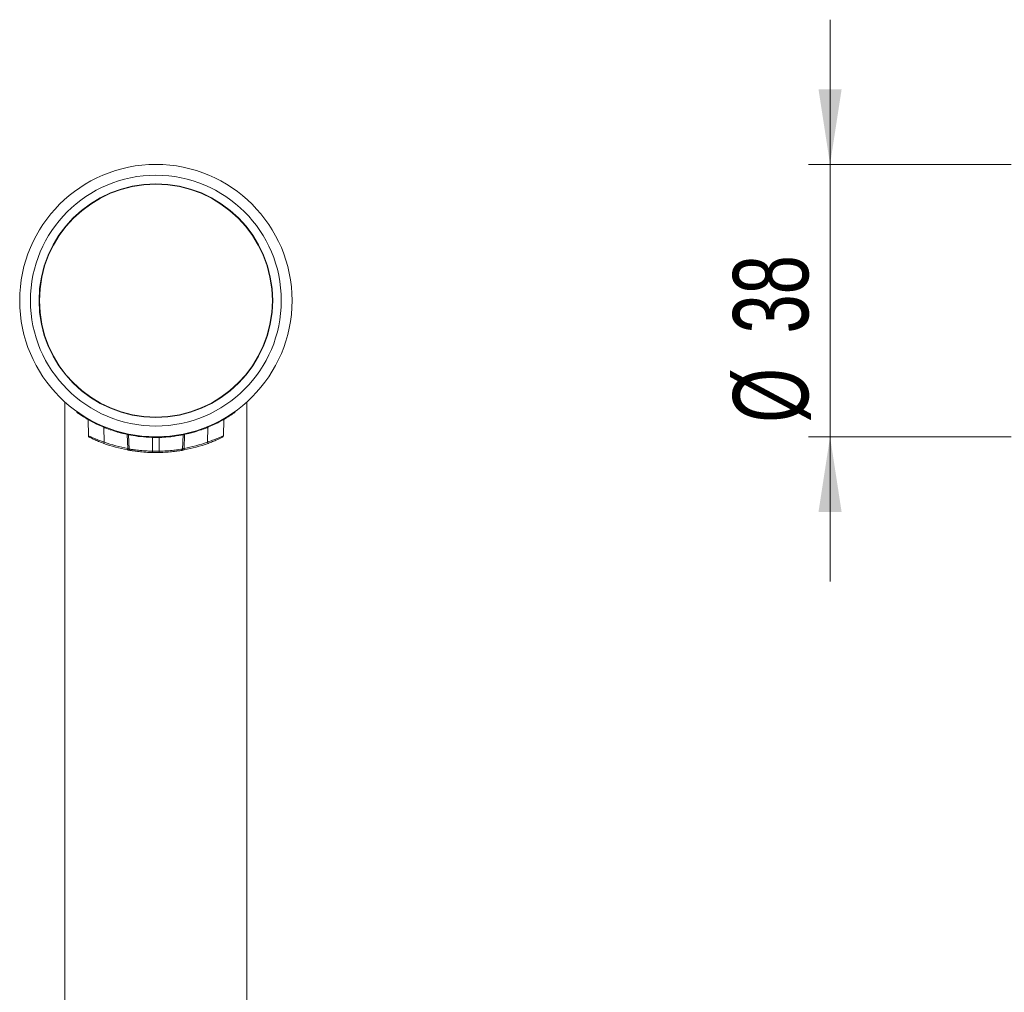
# Model space of a CAD drawing. Header units: millimetres. Extents: x 53 to 202, y 8 to 279.
# Tile 7 of 13: x 56 to 102, y 150 to 195. Entities that reach past the tile are written whole.
import ezdxf

# ---------------------------------------------------------------- set-up
doc = ezdxf.new("R2010")
doc.units = ezdxf.units.MM
doc.styles.add('SLDTEXTSTYLE0', font='TXT', dxfattribs={"width": 0.7})
doc.dimstyles.new('SLDDIMSTYLE1', dxfattribs={"dimtxt": 3.5, "dimasz": 3.5, "dimexe": 0, "dimexo": 0.0625, "dimgap": 0.875, "dimtad": 1, "dimlfac": 3, "dimrnd": 1e-09, "dimzin": 12, "dimdsep": 46, "dimtxsty": 'SLDTEXTSTYLE0', "dimsah": 1, "dimcen": 0.09, "dimadec": 0, "dimazin": 3, "dimtfac": 1, "dimtmove": 0, "dimatfit": 0, "dimfxl": 0, "dimfrac": 2, "dimtolj": 1, "dimtzin": 12, "dimarcsym": 0})

# ---------------------------------------------------------------- blocks, each defined once
blk = doc.blocks.new('*D3')
at = {"color": 7, "linetype": 'Continuous', "lineweight": 0}
for p, q in [((94.116, 188.343), (94.116, 195.074)), ((102.538, 188.343), (93.116, 188.343)), ((94.116, 188.343), (94.116, 175.677)), ((102.538, 175.677), (93.116, 175.677)), ((94.116, 175.677), (94.116, 168.946))]:
    blk.add_line(p, q, dxfattribs=at)
for points in [[(94.116, 188.343), (94.654, 191.843), (93.577, 191.843)], [(94.116, 175.677), (93.577, 172.177), (94.654, 172.177)]]:
    blk.add_solid(points, dxfattribs=at)
at = {"color": 7, "linetype": 'Continuous', "lineweight": 0, "char_height": 3.5, "attachment_point": 1, "rotation": 90, "style": 'SLDTEXTSTYLE0'}
for s, insert in [('38', (89.604, 180.481, 0.033)), ('%%c', (89.604, 176.329, 0.033))]:
    blk.add_mtext(s, dxfattribs=dict(at, insert=insert))

msp = doc.modelspace()

# ---------------------------------------------------------------- linework, layer by layer
at = {"color": 7, "linetype": 'Continuous', "lineweight": 15}
for p, q in [((58.5267, 177.2994), (58.5267, 136.6767)), ((66.9933, 136.6767), (66.9933, 177.2994)), ((59.0767, 176.817), (59.0767, 176.8579)), ((66.4433, 176.817), (66.4433, 176.8579)), ((59.6198, 175.7192), (59.6065, 176.483)), ((65.9135, 176.482), (65.9002, 175.7192)), ((60.9767, 175.8982), (60.9767, 175.9329)), ((64.5433, 175.8982), (64.5433, 175.9329)), ((61.5177, 175.1066), (61.4945, 175.7725)), ((64.0023, 175.1066), (64.0256, 175.7735))]:
    msp.add_line(p, q, dxfattribs=at)
at = {"color": 8, "linetype": 'Continuous', "lineweight": 15}
for p, q in [((60.31, 176.1336), (60.31, 176.1697)), ((60.3461, 176.1187), (60.358, 175.4334)), ((65.162, 175.4334), (65.1739, 176.1187)), ((65.21, 176.1336), (65.21, 176.1697)), ((61.4502, 175.132), (61.4273, 175.7871)), ((62.5767, 175.646), (62.5767, 175.6793)), ((62.61, 175.0088), (62.61, 175.6451)), ((62.91, 175.0088), (62.91, 175.6451)), ((62.9433, 175.646), (62.9433, 175.6793)), ((64.0927, 175.7871), (64.0698, 175.132))]:
    msp.add_line(p, q, dxfattribs=at)
at = {"color": 7, "linetype": 'Continuous', "lineweight": 15}
for radius in [6.3333, 5.8333, 5.4333, 5.4258, 5.4167]:
    msp.add_circle((62.76, 182.01), radius, dxfattribs=at)
for centre, radius, start, end in [((62.76, 182.01), 6.3667, 247.36764, 253.73355), ((62.76, 182.01), 6.3667, 286.26645, 292.63236), ((59.6865, 175.7203), 0.0667, 181, 243.95687), ((57.7957, 176.3521), 2.722, 338.8941, 340.27441), ((62.76, 182.0088), 7.0005, 249.93307, 259.21617), ((62.76, 182.01), 6.3667, 268.34989, 271.65011), ((62.76, 182.0088), 7.0005, 280.78383, 290.06693), ((67.7243, 176.3521), 2.722, 199.72559, 201.1059), ((65.8335, 175.7203), 0.0667, 296.04313, 359), ((62.76, 182.01), 7.0671, 249.93307, 259.21617), ((56.5491, 176.049), 4.9861, 348.64934, 349.40229), ((61.5844, 175.109), 0.0667, 182, 260.33211), ((41.3813, 175.4481), 21.2333, 358.64102, 358.81463), ((62.76, 182.01), 7.0671, 268.77222, 271.22778), ((62.76, 182.0077), 7.0005, 268.77222, 271.22778), ((84.1387, 175.4481), 21.2333, 181.18537, 181.35898), ((63.9356, 175.109), 0.0667, 279.66789, 358), ((68.9709, 176.049), 4.9861, 190.59771, 191.35066), ((62.76, 182.01), 7.0671, 280.78383, 290.06693)]:
    msp.add_arc(centre, radius, start, end, dxfattribs=at)
for points, knots in [([(60.31, 176.1336), (60.1582, 176.2011), (59.8548, 176.336), (59.465, 176.5579), (59.2025, 176.7283), (59.0892, 176.8081), (59.08, 176.8146), (59.0767, 176.817)], [0, 0, 0, 0, 0.2407846, 0.4812954, 0.7260018, 0.9027426, 1, 1, 1, 1]), ([(66.4433, 176.817), (66.4326, 176.8093), (66.4112, 176.794), (66.2486, 176.6823), (65.9966, 176.5241), (65.6442, 176.3262), (65.3565, 176.1986), (65.21, 176.1336)], [0, 0, 0, 0, 0.17663425, 0.35264478, 0.54384815, 0.76779899, 1, 1, 1, 1]), ([(62.5767, 175.646), (62.3992, 175.6555), (62.0444, 175.6747), (61.5706, 175.751), (61.2061, 175.8332), (61.0059, 175.8896), (60.985, 175.8957), (60.9767, 175.8982)], [0, 0, 0, 0, 0.2108418, 0.4215052, 0.6366845, 0.854461, 1, 1, 1, 1]), ([(64.5433, 175.8982), (64.5264, 175.8931), (64.4925, 175.883), (64.2292, 175.812), (63.8361, 175.7297), (63.3809, 175.6664), (63.0706, 175.6519), (62.9433, 175.646)], [0, 0, 0, 0, 0.2085758, 0.4169549, 0.6304516, 0.8484154, 1, 1, 1, 1]), ([(59.6198, 175.7192), (59.6212, 175.7185), (59.626, 175.7162), (59.6932, 175.6861), (59.8588, 175.616), (60.0913, 175.5247), (60.2691, 175.4638), (60.358, 175.4334)], [0, 0, 0, 0, 0.0824642, 0.2952795, 0.5275284, 0.7639564, 1, 1, 1, 1]), ([(60.3351, 175.3719), (60.2536, 175.4027), (60.0905, 175.4643), (59.8775, 175.5565), (59.7251, 175.6273), (59.6629, 175.6577), (59.6584, 175.6598), (59.6572, 175.6604)], [0, 0, 0, 0, 0.2381469, 0.475939, 0.7077729, 0.9185371, 1, 1, 1, 1]), ([(65.162, 175.4334), (65.2398, 175.4599), (65.399, 175.5141), (65.6097, 175.5955), (65.7721, 175.6626), (65.8794, 175.7095), (65.8932, 175.716), (65.9002, 175.7192)], [0, 0, 0, 0, 0.2065646, 0.4228754, 0.6201615, 0.8096158, 1, 1, 1, 1]), ([(65.8628, 175.6604), (65.8564, 175.6573), (65.8436, 175.651), (65.7447, 175.6036), (65.5955, 175.5358), (65.4022, 175.4537), (65.2563, 175.3988), (65.1849, 175.3719)], [0, 0, 0, 0, 0.1881751, 0.3763988, 0.5738299, 0.7915854, 1, 1, 1, 1]), ([(61.4377, 175.0677), (61.4488, 175.0656), (61.4748, 175.0607), (61.513, 175.0537), (61.5463, 175.0479), (61.5688, 175.044), (61.5717, 175.0435), (61.5732, 175.0432)], [0, 0, 0, 0, 0.1595791, 0.3741554, 0.58422, 0.7922935, 1, 1, 1, 1]), ([(61.5177, 175.1066), (61.517, 175.1068), (61.5156, 175.1071), (61.5042, 175.111), (61.4876, 175.1171), (61.4686, 175.1245), (61.4557, 175.1297), (61.4502, 175.132)], [0, 0, 0, 0, 0.2025414, 0.4070835, 0.6170138, 0.8354839, 1, 1, 1, 1]), ([(61.5177, 175.1066), (61.5296, 175.1047), (61.5532, 175.1008), (61.7374, 175.0735), (62.0101, 175.0417), (62.3188, 175.0174), (62.526, 175.0113), (62.61, 175.0088)], [0, 0, 0, 0, 0.2116384, 0.4231504, 0.6368048, 0.8526398, 1, 1, 1, 1]), ([(62.6086, 174.9445), (62.5289, 174.947), (62.3328, 174.9532), (62.0404, 174.9777), (61.7818, 175.0097), (61.6069, 175.0374), (61.5844, 175.0413), (61.5732, 175.0432)], [0, 0, 0, 0, 0.1479966, 0.3645399, 0.5783415, 0.7893391, 1, 1, 1, 1]), ([(62.91, 175.0088), (63.0324, 175.013), (63.2772, 175.0213), (63.6037, 175.0516), (63.8514, 175.0831), (63.9835, 175.1036), (63.9969, 175.1058), (64.0023, 175.1066)], [0, 0, 0, 0, 0.2140308, 0.4279382, 0.6432906, 0.8588567, 1, 1, 1, 1]), ([(63.9468, 175.0432), (63.9418, 175.0424), (63.929, 175.0402), (63.8035, 175.0194), (63.5685, 174.9877), (63.2591, 174.9571), (63.0274, 174.9487), (62.9114, 174.9445)], [0, 0, 0, 0, 0.140466, 0.3553139, 0.5706032, 0.7850675, 1, 1, 1, 1]), ([(63.9468, 175.0432), (63.9474, 175.0433), (63.9489, 175.0436), (63.9642, 175.0462), (63.9948, 175.0515), (64.036, 175.0589), (64.0668, 175.0648), (64.0823, 175.0677)], [0, 0, 0, 0, 0.12742831, 0.33931289, 0.55672502, 0.77821053, 1, 1, 1, 1]), ([(64.0698, 175.132), (64.0621, 175.1289), (64.0469, 175.1227), (64.0263, 175.1148), (64.011, 175.1093), (64.0033, 175.1067), (64.0025, 175.1067), (64.0023, 175.1066)], [0, 0, 0, 0, 0.2282627, 0.4525071, 0.6683952, 0.875777, 1, 1, 1, 1])]:
    msp.add_open_spline(points, degree=3, knots=knots, dxfattribs=at)

# ---------------------------------------------------------------- dimensions: what is measured, and where the dimension line sits
at = {"color": 7, "linetype": 'Continuous', "lineweight": 0}
dim = msp.add_linear_dim(base=(94.1158, 175.6767), p1=(103.5383, 188.3433), p2=(103.5383, 175.6767), angle=90, text='%%c<>', dimstyle='SLDDIMSTYLE1', dxfattribs=at)
dim.commit()
dim.dimension.update_dxf_attribs({"geometry": '*D3', "text_midpoint": (94.1158, 181.9363), "dimtype": 160})

doc.saveas('drawing.dxf')
